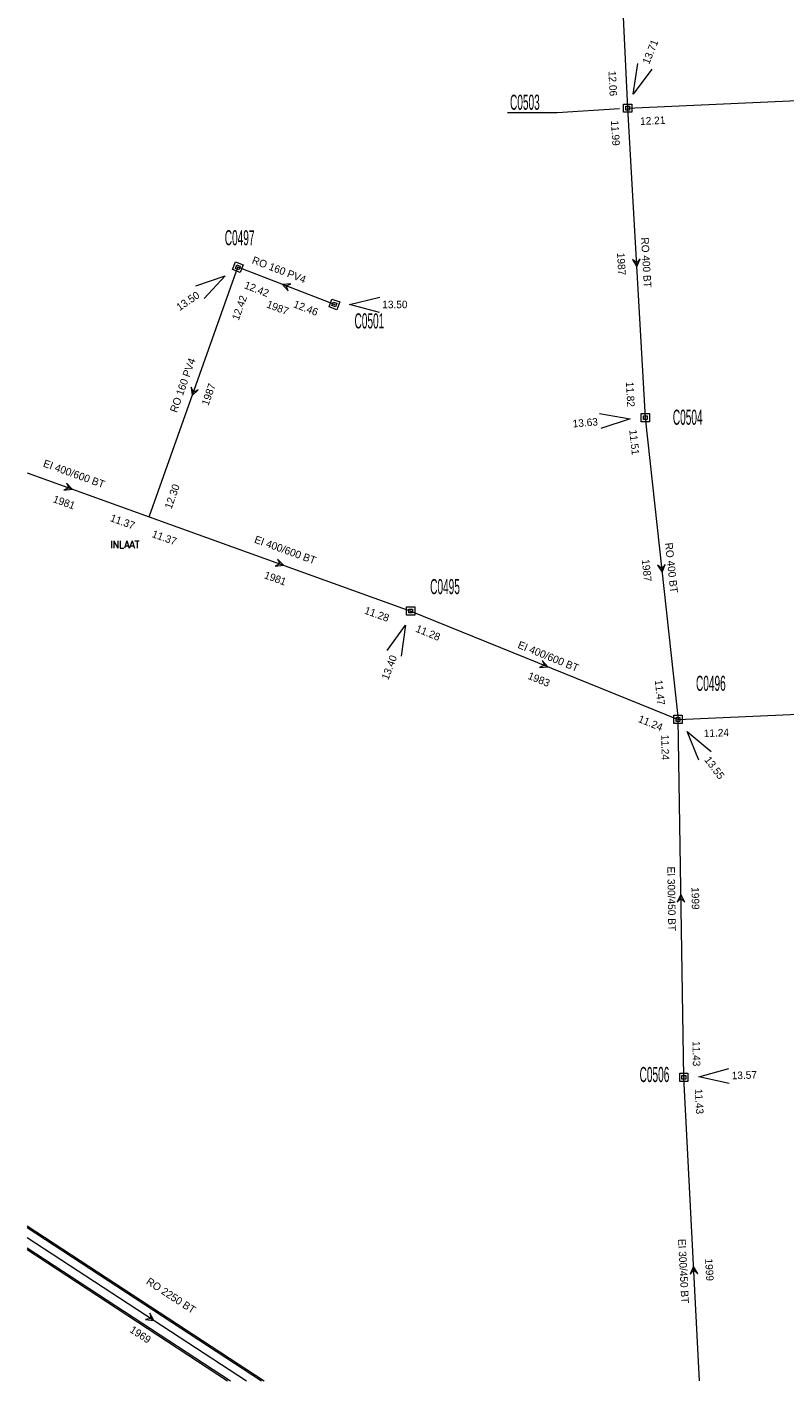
# Model space of a CAD drawing. Header units: metres. Extents: x 134532 to 134897, y 396007 to 396351.
# Tile 1 of 7: x 134532 to 134633, y 396007 to 396187. Entities that reach past the tile are written whole.
import ezdxf
from ezdxf.enums import TextEntityAlignment as Align

# ---------------------------------------------------------------- set-up
doc = ezdxf.new("R2010")
doc.units = ezdxf.units.M
doc.header["$MEASUREMENT"] = 0
doc.styles.add('Style-ENGINEERING', font='ENGINEERING.shx')
doc.styles.add('Style-STANDARD', font='STANDARD.shx')

# ---------------------------------------------------------------- blocks, each defined once
blk = doc.blocks.new('IMENV_6')
at = {"color": 8, "linetype": 'Continuous', "lineweight": 0, "flags": 128}
for points in [[(0.55, 0.55), (0.55, -0.55), (-0.55, -0.55), (-0.55, 0.55), (0.55, 0.55)], [(0.25, 0.25), (0.25, -0.25), (-0.25, -0.25), (-0.25, 0.25), (0.25, 0.25)]]:
    blk.add_lwpolyline(points, close=True, dxfattribs=at)
at = {"color": 8, "linetype": 'Continuous', "lineweight": 0}
blk.add_point((0, 0), dxfattribs=at)
blk = doc.blocks.new('NAPRND_8')
at = {"color": 8, "linetype": 'Continuous', "lineweight": 0, "flags": 128}
blk.add_lwpolyline([(3.99, -1.05), (0, 0), (4.01, 0.95)], dxfattribs=at)
at = {"color": 8, "linetype": 'Continuous', "lineweight": 0, "style": 'Style-ENGINEERING'}
blk.add_text('13.40', height=1, rotation=180, dxfattribs=at).set_placement((5.99, 0), align=Align.MIDDLE_CENTER)
blk = doc.blocks.new('IMENV_7')
at = {"color": 8, "linetype": 'Continuous', "lineweight": 0, "flags": 128}
for points in [[(0.55, 0.55), (0.55, -0.55), (-0.55, -0.55), (-0.55, 0.55), (0.55, 0.55)], [(0.25, 0.25), (0.25, -0.25), (-0.25, -0.25), (-0.25, 0.25), (0.25, 0.25)]]:
    blk.add_lwpolyline(points, close=True, dxfattribs=at)
at = {"color": 8, "linetype": 'Continuous', "lineweight": 0}
blk.add_point((0, 0), dxfattribs=at)
blk = doc.blocks.new('NAPRND_9')
at = {"color": 8, "linetype": 'Continuous', "lineweight": 0, "flags": 128}
blk.add_lwpolyline([(3.99, -1.05), (0, 0), (4.01, 0.95)], dxfattribs=at)
at = {"color": 8, "linetype": 'Continuous', "lineweight": 0, "style": 'Style-ENGINEERING'}
blk.add_text('13.55', height=1, dxfattribs=at).set_placement((6.02, 0), align=Align.MIDDLE_CENTER)
blk = doc.blocks.new('IMENV_8')
at = {"color": 8, "linetype": 'Continuous', "lineweight": 0, "flags": 128}
for points in [[(0.55, 0.55), (0.55, -0.55), (-0.55, -0.55), (-0.55, 0.55), (0.55, 0.55)], [(0.25, 0.25), (0.25, -0.25), (-0.25, -0.25), (-0.25, 0.25), (0.25, 0.25)]]:
    blk.add_lwpolyline(points, close=True, dxfattribs=at)
at = {"color": 8, "linetype": 'Continuous', "lineweight": 0}
blk.add_point((0, 0), dxfattribs=at)
blk = doc.blocks.new('NAPRND_10')
at = {"color": 8, "linetype": 'Continuous', "lineweight": 0, "flags": 128}
blk.add_lwpolyline([(3.99, -1.05), (0, 0), (4.01, 0.95)], dxfattribs=at)
at = {"color": 8, "linetype": 'Continuous', "lineweight": 0, "style": 'Style-ENGINEERING'}
blk.add_text('13.50', height=1, rotation=180, dxfattribs=at).set_placement((5.99, 0), align=Align.MIDDLE_CENTER)
blk = doc.blocks.new('IMENV_9')
at = {"color": 8, "linetype": 'Continuous', "lineweight": 0, "flags": 128}
for points in [[(0.55, 0.55), (0.55, -0.55), (-0.55, -0.55), (-0.55, 0.55), (0.55, 0.55)], [(0.25, 0.25), (0.25, -0.25), (-0.25, -0.25), (-0.25, 0.25), (0.25, 0.25)]]:
    blk.add_lwpolyline(points, close=True, dxfattribs=at)
at = {"color": 8, "linetype": 'Continuous', "lineweight": 0}
blk.add_point((0, 0), dxfattribs=at)
blk = doc.blocks.new('NAPRND_11')
at = {"color": 8, "linetype": 'Continuous', "lineweight": 0, "flags": 128}
blk.add_lwpolyline([(3.99, -1.05), (0, 0), (4.01, 0.95)], dxfattribs=at)
at = {"color": 8, "linetype": 'Continuous', "lineweight": 0, "style": 'Style-ENGINEERING'}
blk.add_text('13.50', height=1, dxfattribs=at).set_placement((6.02, 0), align=Align.MIDDLE_CENTER)
blk = doc.blocks.new('IMENV_10')
at = {"color": 8, "linetype": 'Continuous', "lineweight": 0, "flags": 128}
for points in [[(0.55, 0.55), (0.55, -0.55), (-0.55, -0.55), (-0.55, 0.55), (0.55, 0.55)], [(0.25, 0.25), (0.25, -0.25), (-0.25, -0.25), (-0.25, 0.25), (0.25, 0.25)]]:
    blk.add_lwpolyline(points, close=True, dxfattribs=at)
at = {"color": 8, "linetype": 'Continuous', "lineweight": 0}
blk.add_point((0, 0), dxfattribs=at)
blk = doc.blocks.new('NAPRND_12')
at = {"color": 8, "linetype": 'Continuous', "lineweight": 0, "flags": 128}
blk.add_lwpolyline([(3.99, -1.05), (0, 0), (4.01, 0.95)], dxfattribs=at)
at = {"color": 8, "linetype": 'Continuous', "lineweight": 0, "style": 'Style-ENGINEERING'}
blk.add_text('13.71', height=1, dxfattribs=at).set_placement((6.06, 0), align=Align.MIDDLE_CENTER)
blk = doc.blocks.new('IMENV_11')
at = {"color": 8, "linetype": 'Continuous', "lineweight": 0, "flags": 128}
for points in [[(0.55, 0.55), (0.55, -0.55), (-0.55, -0.55), (-0.55, 0.55), (0.55, 0.55)], [(0.25, 0.25), (0.25, -0.25), (-0.25, -0.25), (-0.25, 0.25), (0.25, 0.25)]]:
    blk.add_lwpolyline(points, close=True, dxfattribs=at)
at = {"color": 8, "linetype": 'Continuous', "lineweight": 0}
blk.add_point((0, 0), dxfattribs=at)
blk = doc.blocks.new('NAPRND_13')
at = {"color": 8, "linetype": 'Continuous', "lineweight": 0, "flags": 128}
blk.add_lwpolyline([(3.99, -1.05), (0, 0), (4.01, 0.95)], dxfattribs=at)
at = {"color": 8, "linetype": 'Continuous', "lineweight": 0, "style": 'Style-ENGINEERING'}
blk.add_text('13.63', height=1, rotation=180, dxfattribs=at).set_placement((5.99, 0), align=Align.MIDDLE_CENTER)
blk = doc.blocks.new('IMENV_12')
at = {"color": 8, "linetype": 'Continuous', "lineweight": 0, "flags": 128}
for points in [[(0.55, 0.55), (0.55, -0.55), (-0.55, -0.55), (-0.55, 0.55), (0.55, 0.55)], [(0.25, 0.25), (0.25, -0.25), (-0.25, -0.25), (-0.25, 0.25), (0.25, 0.25)]]:
    blk.add_lwpolyline(points, close=True, dxfattribs=at)
at = {"color": 8, "linetype": 'Continuous', "lineweight": 0}
blk.add_point((0, 0), dxfattribs=at)
blk = doc.blocks.new('NAPRND_14')
at = {"color": 8, "linetype": 'Continuous', "lineweight": 0, "flags": 128}
blk.add_lwpolyline([(3.99, -1.05), (0, 0), (4.01, 0.95)], dxfattribs=at)
at = {"color": 8, "linetype": 'Continuous', "lineweight": 0, "style": 'Style-ENGINEERING'}
blk.add_text('13.57', height=1, dxfattribs=at).set_placement((6.02, 0), align=Align.MIDDLE_CENTER)
blk = doc.blocks.new('DIR_15')
at = {"color": 8, "linetype": 'Continuous', "lineweight": 0, "flags": 128}
blk.add_lwpolyline([(-0.5, 0.5), (0, 0), (-0.5, -0.5), (0.5, 0), (-0.5, 0.5)], close=True, dxfattribs=at)
blk = doc.blocks.new('DIR_16')
at = {"color": 8, "linetype": 'Continuous', "lineweight": 0, "flags": 128}
blk.add_lwpolyline([(-0.5, 0.5), (0, 0), (-0.5, -0.5), (0.5, 0), (-0.5, 0.5)], close=True, dxfattribs=at)
blk = doc.blocks.new('DIR_17')
at = {"color": 8, "linetype": 'Continuous', "lineweight": 0, "flags": 128}
blk.add_lwpolyline([(-0.5, 0.5), (0, 0), (-0.5, -0.5), (0.5, 0), (-0.5, 0.5)], close=True, dxfattribs=at)
blk = doc.blocks.new('DIR_19')
at = {"color": 8, "linetype": 'Continuous', "lineweight": 0, "flags": 128}
blk.add_lwpolyline([(-0.5, 0.5), (0, 0), (-0.5, -0.5), (0.5, 0), (-0.5, 0.5)], close=True, dxfattribs=at)
blk = doc.blocks.new('DIR_20')
at = {"color": 8, "linetype": 'Continuous', "lineweight": 0, "flags": 128}
blk.add_lwpolyline([(-0.5, 0.5), (0, 0), (-0.5, -0.5), (0.5, 0), (-0.5, 0.5)], close=True, dxfattribs=at)
blk = doc.blocks.new('DIR_21')
at = {"color": 8, "linetype": 'Continuous', "lineweight": 0, "flags": 128}
blk.add_lwpolyline([(-0.5, 0.5), (0, 0), (-0.5, -0.5), (0.5, 0), (-0.5, 0.5)], close=True, dxfattribs=at)
blk = doc.blocks.new('DIR_52')
at = {"color": 8, "linetype": 'Continuous', "lineweight": 0, "flags": 128}
blk.add_lwpolyline([(-0.5, 0.5), (0, 0), (-0.5, -0.5), (0.5, 0), (-0.5, 0.5)], close=True, dxfattribs=at)
blk = doc.blocks.new('DIR_53')
at = {"color": 8, "linetype": 'Continuous', "lineweight": 0, "flags": 128}
blk.add_lwpolyline([(-0.5, 0.5), (0, 0), (-0.5, -0.5), (0.5, 0), (-0.5, 0.5)], close=True, dxfattribs=at)
blk = doc.blocks.new('DIR_54')
at = {"color": 8, "linetype": 'Continuous', "lineweight": 0, "flags": 128}
blk.add_lwpolyline([(-0.5, 0.5), (0, 0), (-0.5, -0.5), (0.5, 0), (-0.5, 0.5)], close=True, dxfattribs=at)
blk = doc.blocks.new('DIR_59')
at = {"color": 8, "linetype": 'Continuous', "lineweight": 0, "flags": 128}
blk.add_lwpolyline([(-0.5, 0.5), (0, 0), (-0.5, -0.5), (0.5, 0), (-0.5, 0.5)], close=True, dxfattribs=at)

msp = doc.modelspace()

# ---------------------------------------------------------------- linework, layer by layer
at = {"color": 8, "linetype": 'Continuous', "lineweight": 0}
for p, q in [((134532.115, 396028.018), (134563.531, 396007.452)), ((134532.115, 396027.779), (134563.166, 396007.452)), ((134532.115, 396025.09), (134559.058, 396007.452)), ((134532.115, 396024.851), (134558.693, 396007.452))]:
    msp.add_line(p, q, dxfattribs=at)
at = {"color": 8, "linetype": 'Continuous', "lineweight": 0, "flags": 128}
for points in [[(134610.219, 396206.774), (134611.712, 396176.157)], [(134611.712, 396176.157), (134666.481, 396178.618)], [(134610.616, 396176.085), (134602.354, 396175.545), (134595.803, 396175.545)], [(134611.712, 396176.157), (134614.06, 396135.133)], [(134548.276, 396121.995), (134560.046, 396155.071)], [(134572.847, 396150.14), (134560.046, 396155.071)], [(134614.06, 396135.133), (134618.397, 396095.129)], [(134532.115, 396127.814), (134548.276, 396121.995)], [(134548.276, 396121.995), (134582.968, 396109.493)], [(134582.968, 396109.493), (134618.397, 396095.129)], [(134618.397, 396095.129), (134667.995, 396097.317)], [(134619.161, 396047.706), (134618.397, 396095.129)], [(134621.228, 396007.452), (134619.161, 396047.706)], [(134532.115, 396026.445), (134561.187, 396007.452)]]:
    msp.add_lwpolyline(points, dxfattribs=at)

# ---------------------------------------------------------------- block references
at = {"color": 8, "linetype": 'Continuous', "lineweight": 0}
for name, p, xscale, yscale, zscale, rotation in [('NAPRND_12', (134612.459, 396178.012), 0.9999998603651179, 0.9999998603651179, 0.9999998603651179, 68.06358190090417), ('NAPRND_10', (134558.389, 396153.952), 1.000001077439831, 1.000001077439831, 1.000001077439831, 214.031645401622), ('IMENV_8', (134560.046, 396155.071), 0.9999994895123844, 0.9999994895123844, 0.9999994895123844, 338.8143403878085), ('IMENV_9', (134572.847, 396150.14), 0.9999995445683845, 0.9999995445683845, 0.9999995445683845, 340.3587928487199), ('NAPRND_13', (134612.067, 396134.968), 0.9999992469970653, 0.9999992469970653, 0.9999992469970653, 184.7315584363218), ('NAPRND_8', (134582.253, 396107.625), 0.9999984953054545, 0.9999984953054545, 0.9999984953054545, 249.0564850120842), ('NAPRND_9', (134619.603, 396093.533), 1.000001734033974, 1.000001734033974, 1.000001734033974, 307.0592222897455), ('NAPRND_14', (134621.16, 396047.775), 1.000000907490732, 1.000000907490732, 1.000000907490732, 1.964332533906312)]:
    msp.add_blockref(name, p, dxfattribs=dict(at, xscale=xscale, yscale=yscale, zscale=zscale, rotation=rotation))
for name, p in [('IMENV_10', (134611.712, 396176.157)), ('IMENV_11', (134614.06, 396135.133)), ('IMENV_6', (134582.968, 396109.493)), ('IMENV_7', (134618.397, 396095.129)), ('IMENV_12', (134619.161, 396047.706))]:
    msp.add_blockref(name, p, dxfattribs=at)
for name, p, rotation in [('DIR_17', (134612.886, 396155.645), 273.2757380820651), ('DIR_16', (134566.446, 396152.605), 158.9331016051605), ('DIR_52', (134554.161, 396138.533), 250.412043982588), ('DIR_53', (134537.632, 396125.828), 340.1988364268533), ('DIR_54', (134565.622, 396115.744), 340.1822943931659), ('DIR_19', (134616.228, 396115.131), 276.1875073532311), ('DIR_15', (134600.682, 396102.311), 337.9308616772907), ('DIR_21', (134618.779, 396071.417), 90.92297385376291), ('DIR_20', (134620.476, 396022.121), 92.9399112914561), ('DIR_59', (134548.519, 396015.728), 324.7753519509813)]:
    msp.add_blockref(name, p, dxfattribs=dict(at, rotation=rotation))
at = {"color": 8, "linetype": 'Continuous', "lineweight": 0, "xscale": 0.9999953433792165, "yscale": 0.9999953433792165, "zscale": 0.9999953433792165}
msp.add_blockref('NAPRND_11', (134574.846, 396150.14), dxfattribs=at)

# ---------------------------------------------------------------- texts
at = {"color": 8, "linetype": 'Continuous', "lineweight": 0, "style": 'Style-ENGINEERING'}
for s, rotation, p in [('12.06', 272.79175, (134609.751, 396179.426)), ('11.99', 273.27574, (134610.098, 396172.852)), ('12.21', 2.57281, (134615.04, 396174.505)), ('RO 400 BT', 273.27574, (134614.186, 396155.688)), ('RO 160 PV4', 338.9331, (134565.518, 396154.743)), ('1987', 273.27574, (134610.891, 396155.501)), ('12.42', 338.9331, (134562.551, 396152.178)), ('12.42', 70.41204, (134560.256, 396149.697)), ('1987', 338.9331, (134565.332, 396149.713)), ('12.46', 338.9409, (134569.063, 396149.669)), ('RO 160 PV4', 70.41204, (134552.745, 396139.434)), ('1987', 70.41204, (134556.171, 396138.215)), ('11.82', 273.27574, (134612.08, 396138.226)), ('11.51', 276.18751, (134612.602, 396131.875)), ('EI 400/600 BT', 340.19884, (134538.342, 396127.698)), ('12.30', 70.41204, (134551.341, 396124.691)), ('1981', 340.19884, (134537.027, 396123.92)), ('11.37', 340.19884, (134544.781, 396121.344)), ('11.37', 340.18229, (134550.314, 396119.235)), ('EI 400/600 BT', 340.18229, (134566.334, 396117.613)), ('RO 400 BT', 276.18751, (134617.525, 396115.24)), ('1987', 276.18751, (134614.243, 396114.885)), ('1981', 340.18229, (134565.018, 396113.836)), ('11.28', 340.18229, (134578.478, 396109.092)), ('11.28', 337.93086, (134585.265, 396106.619)), ('EI 400/600 BT', 337.93086, (134601.204, 396103.503)), ('1983', 337.93086, (134599.963, 396100.444)), ('11.47', 276.18751, (134615.988, 396098.709)), ('11.24', 337.93086, (134614.755, 396094.663)), ('11.24', 2.52595, (134623.484, 396093.352)), ('11.24', 270.92298, (134616.7, 396091.434)), ('EI 300/450 BT', 270.92298, (134617.538, 396071.358)), ('1999', 270.92298, (134620.699, 396071.411)), ('11.43', 270.92298, (134620.836, 396050.829)), ('11.43', 272.93991, (134621.203, 396044.495)), ('EI 300/450 BT', 272.93991, (134619.119, 396022.011)), ('1999', 272.93991, (134622.556, 396022.186)), ('RO 2250 BT', 326.84261, (134551.193, 396018.77)), ('1969', 326.84261, (134547.14, 396013.597))]:
    msp.add_text(s, height=1, rotation=rotation, dxfattribs=at).set_placement(p, align=Align.MIDDLE_CENTER)
at = {"color": 8, "linetype": 'Continuous', "lineweight": 0, "style": 'Style-ENGINEERING', "width": 0.5}
for s, p in [('C0503', (134598.095, 396176.945)), ('C0497', (134560.287, 396158.984)), ('C0501', (134577.486, 396147.963)), ('C0504', (134619.677, 396135.194)), ('C0495', (134587.511, 396112.743)), ('C0496', (134622.744, 396099.923)), ('C0506', (134615.269, 396048.068))]:
    msp.add_text(s, height=2, dxfattribs=at).set_placement(p, align=Align.MIDDLE_CENTER)
at = {"color": 8, "linetype": 'Continuous', "lineweight": 0, "style": 'Style-STANDARD'}
msp.add_text('INLAAT', height=1, dxfattribs=at).set_placement((134545.067, 396118.814), align=Align.TOP_CENTER)

doc.saveas('drawing.dxf')
